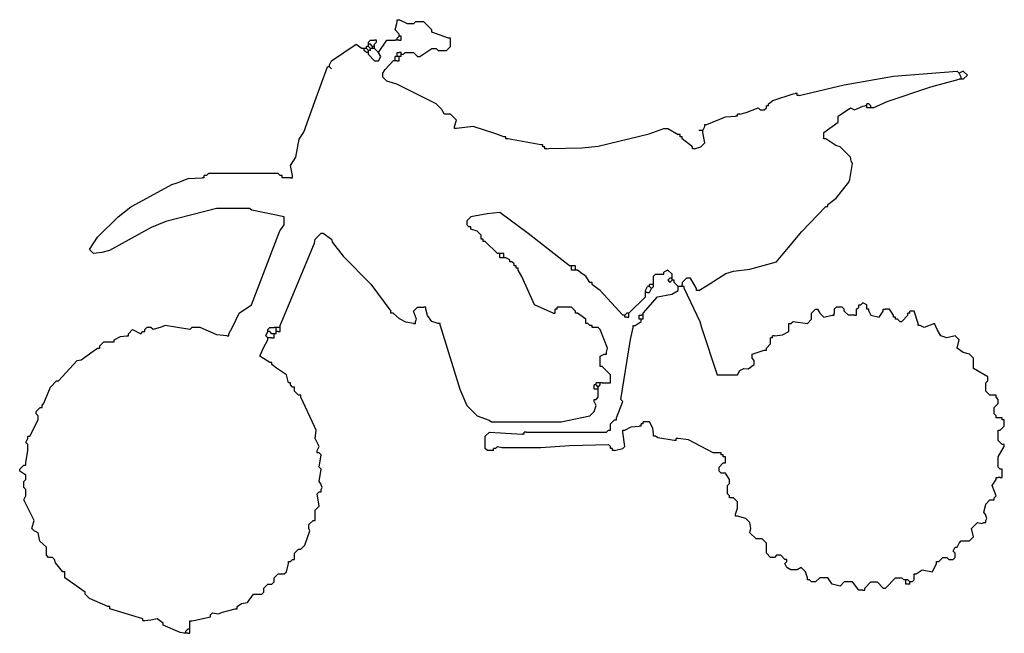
# Model space of a CAD drawing. Extents: x 45 to 525, y 103 to 402.
import ezdxf

# ---------------------------------------------------------------- set-up
doc = ezdxf.new("R2010")
doc.units = 0
doc.header["$MEASUREMENT"] = 0
doc.layers.get('0').update_dxf_attribs({"linetype": 'CONTINUOUS'})

msp = doc.modelspace()

# ---------------------------------------------------------------- linework, layer by layer
at = {"color": 7, "linetype": 'Continuous'}
for points in [[(230, 395), (228, 397), (228.8, 400.1), (229, 401)], [(229, 401), (229, 402), (230, 402)], [(254, 393), (246, 396), (246, 397), (242, 401), (238, 401), (237, 400), (234, 400), (230, 402)], [(229, 393), (230, 394)], [(230, 394), (230, 395)], [(231, 394), (230, 394)], [(231, 393), (231, 394)], [(196, 380), (197, 382), (209, 390), (212, 388)], [(215, 389), (214, 389)], [(214, 388), (214, 389)], [(215, 391), (216, 392), (218, 392)], [(215, 390), (215, 391)], [(216, 390), (215, 390)], [(215, 389), (215, 390)], [(216, 388), (215, 389)], [(217, 389), (216, 390)], [(218, 389), (217, 389)], [(217, 388), (217, 389)], [(219, 391), (219, 392), (218, 392)], [(218, 390), (219, 391)], [(218, 389), (218, 390)], [(218, 388), (218, 389)], [(220, 386), (224, 392), (228, 392)], [(229, 392), (228, 392)], [(229, 392), (229, 393)], [(230, 392), (229, 392)], [(230, 392), (231, 392), (231, 393)], [(232, 385), (233, 386), (237, 386), (239, 384), (240, 384), (246, 388), (248, 388), (249, 387), (253, 387), (255, 389), (255, 392)], [(255, 392), (255, 393), (254, 393)], [(213, 388), (212, 388)], [(214, 388), (213, 388)], [(213, 387), (213, 388)], [(214, 386), (213, 387)], [(215, 387), (214, 388)], [(215, 386), (214, 386)], [(216, 387), (215, 387)], [(215, 386), (215, 387)], [(215, 385), (215, 386)], [(215, 385), (218, 382), (220, 382), (221, 384), (220, 386)], [(217, 388), (216, 388)], [(216, 387), (216, 388)], [(218, 388), (217, 388)], [(220, 386), (218, 388)], [(229, 384), (228, 384)], [(228, 383), (228, 384)], [(229, 385), (229, 386), (230, 386)], [(229, 384), (229, 385)], [(230, 384), (229, 384)], [(231, 386), (230, 386)], [(231, 384), (230, 384)], [(230, 383), (230, 384)], [(231, 385), (231, 386)], [(232, 385), (231, 385)], [(231, 384), (231, 385)], [(196, 379), (196, 380)], [(257, 350), (258, 353), (255, 356), (252, 356), (251, 358), (248, 361), (228.8, 370.6), (224, 372), (222, 374), (222, 376), (223.243902, 377.804878), (227, 382)], [(228, 382), (227, 382)], [(228, 382), (228, 383)], [(229, 382), (228, 382)], [(229, 382), (230, 382), (230, 383)], [(178, 326), (177, 331), (179.569231, 335.053846), (181.24, 343.82), (183.558824, 347.264706), (188.8, 362.1), (195, 379)], [(196, 379), (195, 379)], [(197, 378), (196, 379)], [(425, 365), (446.9, 370.3), (470.95122, 374.439024), (502, 377), (503, 376)], [(505, 373), (507, 375), (505, 377), (503, 376)], [(504, 374), (503, 376)], [(461, 359), (467.9, 362.2), (489.188679, 369.339623), (503, 373)], [(504, 373), (503, 373)], [(504, 373), (504, 374)], [(505, 373), (504, 373)], [(410, 361), (412.2, 362.6), (422.1, 365.8), (423, 366)], [(424, 366), (423, 366)], [(424, 365), (424, 366)], [(425, 365), (424, 365)], [(410, 360), (409, 360)], [(409, 359), (409, 360)], [(410, 360), (410, 361)], [(437, 345), (437, 347), (444, 352), (444, 355), (450, 359), (452, 358), (456.1, 359.8), (457, 360)], [(458, 360), (457, 360)], [(459, 361), (458, 361)], [(458, 360), (458, 361)], [(458, 359), (458, 360)], [(460, 360), (459, 361)], [(460, 359), (460, 360)], [(396, 356), (395, 356)], [(395, 355), (395, 356)], [(396, 356), (399.1, 356.8), (405, 359), (406, 358), (408, 358), (409, 359)], [(459, 359), (458, 359)], [(460, 359), (459, 359)], [(461, 359), (460, 359)], [(379, 350), (379, 351), (380, 351)], [(380, 351), (389.067568, 354.594595), (394, 355)], [(395, 355), (394, 355)], [(258, 349), (257, 349), (257, 350)], [(281, 345), (277.088235, 346.352941), (266, 350), (258, 349)], [(302, 339), (302.9, 339.2), (319.04878, 339.560976), (326.95122, 340.439024), (351.923077, 346.384615), (359, 349), (361, 349), (366, 346)], [(367, 346), (366, 346)], [(367, 345), (367, 346)], [(374, 339), (377, 340), (379, 342), (378, 347)], [(377, 348), (376, 348)], [(378, 348), (377, 348)], [(378, 348), (379, 350)], [(378, 347), (378, 348)], [(282, 345), (281, 345)], [(282, 344), (282, 345)], [(283, 344), (282, 344)], [(299, 341), (283, 344)], [(300, 341), (299, 341)], [(300, 340), (300, 341)], [(368, 345), (367, 345)], [(368, 344), (368, 345)], [(373, 340), (368, 344)], [(438, 344), (437, 344), (437, 345)], [(439, 312), (443, 315), (449.2, 322.9), (449.615385, 324.076923), (451, 332), (450.3, 333.1), (450, 335), (445, 340), (442.9, 340.7), (438, 344)], [(301, 340), (300, 340)], [(301, 339), (301, 340)], [(302, 339), (301, 339)], [(374, 339), (373, 339), (373, 340)], [(172, 326), (171, 327), (137, 327), (136, 326)], [(147, 249), (148.7, 252.1), (152, 259), (158, 263), (171.8, 299.1), (172.230769, 299.846154), (174, 302), (174, 306), (158.1, 309.2), (157, 310), (141, 310), (116.2, 303.6), (109.153846, 300.769231), (88.8, 289.6), (85.076923, 288.615385), (81, 288), (79, 290), (83, 296), (93, 306), (99.204918, 310.754098), (99.9, 311.2), (119.088235, 321.647059), (121.793103, 322.517241), (127.053846, 324.569231), (134, 325)], [(135, 325), (134, 325)], [(136, 326), (135, 326)], [(135, 325), (135, 326)], [(173, 326), (172, 326)], [(173, 325), (173, 326)], [(174, 325), (173, 325)], [(177, 325), (174, 325)], [(177, 325), (178, 325), (178, 326)], [(438, 311), (439, 311), (439, 312)], [(313, 282), (292.804878, 297.756098), (279, 308), (272.94, 307.42), (265, 306), (263, 304), (263, 302), (264, 301)], [(376, 270), (379.82, 272.24), (389.310345, 278.275862), (392.923077, 279.384615), (400.946154, 280.430769), (414, 284), (417.2, 287.9), (426.249201, 298.769968), (438, 311)], [(172, 253), (188.7, 293.1), (189, 295), (192, 298), (193, 298), (197, 295), (197.48, 293.36), (202.752941, 286.788235), (216.24, 273.18), (226, 260)], [(265, 300), (265, 301), (264, 301)], [(270, 296), (270, 297), (268, 299), (265, 300)], [(270, 295), (270, 296)], [(271, 295), (270, 295)], [(271, 294), (271, 295)], [(272, 294), (271, 294)], [(278, 288), (272, 294)], [(279, 288), (278, 288)], [(280, 288), (279, 288)], [(279, 287), (279, 288)], [(281, 287), (281, 288), (280, 288)], [(280, 286), (279, 286), (279, 287)], [(281, 286), (280, 286)], [(281, 286), (281, 287)], [(282, 286), (281, 286)], [(284, 285), (282, 286)], [(285, 284), (284, 284), (284, 285)], [(286, 283), (285, 284)], [(286, 282), (286, 283)], [(287, 282), (286, 282)], [(287, 281), (287, 282)], [(288, 281), (287, 281)], [(288, 280), (288, 281)], [(305, 259), (296, 263), (289.8, 276.9), (288, 280)], [(314, 282), (313, 282)], [(315, 282), (314, 282)], [(314, 281), (314, 282)], [(315, 280), (314, 280), (314, 281)], [(316, 281), (316, 282), (315, 282)], [(316, 280), (315, 280)], [(316, 280), (316, 281)], [(317, 280), (316, 280)], [(323, 274), (321, 277), (319.153846, 278.230769), (317, 280)], [(358, 278), (359, 278), (359, 279)], [(363, 277), (363, 278), (361, 280), (359, 279)], [(324, 273), (324, 274), (323, 274)], [(354, 274), (354, 277), (355, 278), (358, 278)], [(354, 273), (354, 274)], [(362, 276), (361, 275), (362, 274), (363, 275)], [(363, 276), (362, 276)], [(363, 276), (363, 277)], [(363, 275), (363, 276)], [(364, 275), (363, 275)], [(364, 274), (364, 275)], [(366, 272), (364, 274)], [(375, 271), (373.8, 272.9), (372, 276), (370, 276), (368, 274), (368, 273)], [(339, 258), (328, 270), (325.1, 272.2), (324, 273)], [(349, 259), (356, 267), (362.9, 268.2), (366, 270), (366, 271)], [(350, 270), (351, 272)], [(350, 269), (350, 270)], [(351, 269), (350, 269)], [(350, 268), (350, 269)], [(352, 272), (351, 272)], [(351, 269), (352, 269), (353, 271)], [(353, 273), (352, 273)], [(352, 272), (352, 273)], [(353, 271), (352, 272)], [(354, 273), (353, 273)], [(353, 271), (354, 272)], [(354, 272), (354, 273)], [(367, 272), (366, 272)], [(366, 271), (366, 272)], [(368, 272), (367, 272)], [(368, 272), (368, 273)], [(369, 272), (368, 272)], [(369, 271), (369, 272)], [(369, 271), (376.647059, 254.911765), (377.352941, 252.088235), (385, 229), (395, 229), (396, 231), (398, 232), (400.1, 231.8), (403, 234), (403, 236), (402, 237), (402, 239), (408, 241)], [(376, 270), (375, 270), (375, 271)], [(342, 259), (350, 267), (350, 268)], [(458, 262), (458, 263), (456, 264), (455, 263)], [(227, 259), (226, 259), (226, 260)], [(238, 255), (238.5, 256), (237, 260), (239, 262), (242, 262)], [(243, 261), (243, 262), (242, 262)], [(249, 254), (246, 255), (243.8, 257.9), (243, 261)], [(305, 259), (306, 259), (306, 260)], [(307, 261), (306, 261)], [(306, 260), (306, 261)], [(308, 262), (307, 262)], [(307, 261), (307, 262)], [(316, 260), (314, 262), (308, 262)], [(317, 259), (316, 259), (316, 260)], [(421, 254), (422, 255), (429, 254), (431, 256), (431, 259), (433, 261), (434, 261), (435, 259), (437, 257), (441, 258)], [(452, 258), (449, 258), (447, 260), (447, 261), (446, 262), (443, 262), (442, 261), (442, 259)], [(453, 259), (453, 261), (454, 262)], [(454, 262), (454, 263), (455, 263)], [(458, 261), (458, 262)], [(459, 261), (458, 261)], [(459, 260), (459, 261)], [(459, 260), (460, 258), (464, 257), (466, 260)], [(466, 260), (466, 261), (467, 261)], [(471, 258), (469, 261), (467, 261)], [(480, 260), (479, 260)], [(479, 259), (479, 260)], [(483, 254), (481, 260), (480, 260)], [(237, 254), (233.2, 254.6), (230.18, 256.24), (227, 259)], [(237, 254), (238, 254), (238, 255)], [(321, 255), (321, 256), (318.1, 258.2), (317, 259)], [(322, 254), (321, 254), (321, 255)], [(340, 258), (339, 258)], [(340, 258), (341, 259)], [(340, 257), (340, 258)], [(341, 257), (340, 257)], [(342, 259), (341, 259)], [(341, 257), (342, 257), (342, 258)], [(342, 258), (342, 259)], [(345, 253), (348, 255)], [(347, 257), (347, 258), (348, 258)], [(347, 256), (347, 257)], [(348, 256), (347, 256)], [(349, 258), (348, 258)], [(349, 256), (348, 256)], [(348, 255), (348, 256)], [(349, 258), (349, 259)], [(349, 257), (349, 258)], [(349, 256), (349, 257)], [(441, 258), (442, 258), (442, 259)], [(452, 258), (453, 258), (453, 259)], [(471, 257), (471, 258)], [(472, 257), (471, 257)], [(472, 256), (472, 257)], [(473, 256), (472, 256)], [(473, 256), (474, 255), (475, 255), (478, 258)], [(479, 259), (478, 259)], [(478, 258), (478, 259)], [(98, 249), (100, 251), (104, 249), (105, 250)], [(105, 250), (106, 250), (106, 251)], [(146, 248), (141.067568, 248.405405), (133, 252), (129, 252), (128, 251), (116, 253), (113.9, 252.2), (110, 251), (109, 252), (107, 252), (106, 251)], [(166, 247), (165, 248), (166, 250)], [(166, 251), (167, 252), (169, 252)], [(166, 250), (166, 251)], [(167, 250), (166, 250)], [(168, 249), (167, 250)], [(170, 252), (169, 252)], [(171, 252), (170, 252)], [(170, 251), (170, 252)], [(170, 250), (170, 251)], [(171, 250), (170, 250)], [(170, 249), (170, 250)], [(172, 252), (171, 252)], [(171, 250), (172, 250), (172, 251)], [(172, 252), (172, 253)], [(172, 251), (172, 252)], [(250, 253), (250, 254), (249, 254)], [(250, 253), (259.615385, 221.923077), (263, 214), (268, 209), (273.9, 206.8), (275, 206), (309, 206), (323, 209), (325, 211), (326, 214), (325, 216)], [(323, 253), (322, 254)], [(324, 253), (323, 253)], [(324, 252), (324, 253)], [(325, 252), (324, 252)], [(331, 240), (331.5, 242), (328, 251), (327, 252), (325, 252)], [(336, 208), (339, 216), (338, 217), (342.8, 246.1), (344, 252)], [(344, 252), (344, 253), (345, 253)], [(413, 248), (416.923077, 248.384615), (420, 250), (420, 253)], [(420, 253), (420, 254), (421, 254)], [(484, 253), (483, 253), (483, 254)], [(520, 219), (518, 219), (516, 221), (516, 225), (517, 226), (517, 228), (510, 232), (510, 237), (508, 239), (504.9, 239.8), (502, 242), (503, 246), (501, 248), (497, 247), (494, 248), (492.3, 251.1), (491, 254), (486, 252), (484, 253)], [(84, 243), (86, 245), (90, 245)], [(90, 245), (91, 245), (91, 246)], [(91, 246), (94.088235, 247.647059), (97, 248)], [(97, 248), (98, 248), (98, 249)], [(146, 248), (147, 248), (147, 249)], [(167, 235), (162, 238), (163.8, 242.1), (166, 246)], [(167, 247), (166, 247)], [(166, 246), (166, 247)], [(168, 247), (167, 247)], [(169, 249), (168, 249)], [(168, 247), (169, 247), (169, 248)], [(170, 249), (169, 249)], [(169, 248), (169, 249)], [(409, 242), (411, 244), (411, 246)], [(412, 247), (411, 247)], [(411, 246), (411, 247)], [(413, 248), (412, 248)], [(412, 247), (412, 248)], [(56, 214), (56.7, 215.1), (60, 223), (63, 226), (64, 226), (73, 236), (74.9, 236.3), (80.8, 240.4), (83, 242)], [(83, 242), (84, 242), (84, 243)], [(330, 239), (331, 239), (331, 240)], [(408, 241), (409, 241), (409, 242)], [(328, 234), (328, 238), (330, 239)], [(168, 234), (168, 235), (167, 235)], [(176, 225), (175, 229), (170.153846, 232.230769), (168, 234)], [(329, 233), (328, 233), (328, 234)], [(333, 226), (333, 229), (329, 233)], [(332, 225), (333, 225), (333, 226)], [(177, 224), (177, 225), (176, 225)], [(178, 223), (177, 224)], [(179, 222), (179, 223), (178, 223)], [(181, 219), (179, 221), (179, 222)], [(326, 224), (325, 224)], [(325, 223), (325, 224)], [(326, 222), (325, 222), (325, 223)], [(327, 225), (326, 225)], [(326, 224), (326, 225)], [(327, 223), (326, 224)], [(327, 222), (326, 222)], [(326, 217), (327, 218), (327, 221)], [(328, 225), (327, 225)], [(327, 223), (328, 224)], [(327, 222), (327, 223)], [(327, 221), (327, 222)], [(329, 225), (328, 225)], [(328, 224), (328, 225)], [(329, 225), (332, 225)], [(182, 218), (182, 219), (181, 219)], [(190, 192), (191, 194), (189, 198), (189.5, 202), (188.76, 203.82), (182, 218)], [(325, 216), (325, 217), (326, 217)], [(521, 218), (521, 219), (520, 219)], [(521, 209), (520, 210), (520, 213), (522, 215), (522, 217), (521, 218)], [(50, 199), (54, 207), (54, 209), (53, 210), (53, 211), (55, 213)], [(55, 213), (56, 213), (56, 214)], [(333, 203), (333, 205), (335, 207)], [(335, 207), (336, 207), (336, 208)], [(522, 208), (521, 208), (521, 209)], [(523, 208), (522, 208)], [(524, 208), (523, 208)], [(524, 207), (524, 208)], [(525, 207), (524, 207)], [(525, 206), (525, 207)], [(292, 201), (331, 201), (332, 202)], [(332, 202), (333, 202), (333, 203)], [(339, 201), (339, 202), (340, 202)], [(340, 202), (343.076923, 203.615385), (347, 204)], [(348, 204), (347, 204)], [(349, 205), (348, 205)], [(348, 204), (348, 205)], [(350, 206), (349, 206)], [(349, 205), (349, 206)], [(354, 200), (353.647059, 202.911765), (352, 206), (350, 206)], [(522, 201), (522, 202), (523, 202)], [(523, 202), (525, 204), (525, 206)], [(48, 186), (49, 192), (49, 195), (48, 196), (49, 198)], [(49, 198), (49, 199), (50, 199)], [(275, 192), (273, 192), (272, 193), (272, 199), (274, 201), (290, 200)], [(291, 200), (290, 200)], [(292, 201), (291, 201)], [(291, 200), (291, 201)], [(335, 192), (339, 193), (340, 194), (339, 201)], [(355, 199), (354, 199), (354, 200)], [(364, 197), (356.1, 198.3), (355, 199)], [(365, 197), (364, 197)], [(366, 198), (365, 198)], [(365, 197), (365, 198)], [(387, 191), (383, 191), (371.1, 197.3), (366, 198)], [(524, 195), (522, 197), (522, 201)], [(191, 191), (190, 191), (190, 192)], [(276, 192), (275, 192)], [(277, 193), (276, 193)], [(276, 192), (276, 193)], [(277, 193), (278, 194), (280, 193.5), (299.030973, 193.535398), (312.969027, 194.464602), (332, 195), (333, 194)], [(333, 193), (333, 194)], [(334, 193), (333, 193)], [(334, 192), (334, 193)], [(335, 192), (334, 192)], [(523, 183), (522, 184), (522, 189), (525, 194)], [(525, 194), (525, 195), (524, 195)], [(192, 173), (192.5, 174), (191.8, 175.9), (191, 177), (192, 183), (191, 184), (192, 190), (191, 191)], [(387, 190), (387, 191)], [(388, 190), (387, 190)], [(388, 189), (388, 190)], [(389, 189), (388, 189)], [(389, 188), (389, 189)], [(389, 187), (389, 188)], [(66, 133), (62.461538, 137.307692), (62, 139), (61, 140), (59, 140), (58, 141), (58, 145), (54.8, 147.9), (54, 152), (52, 153), (51, 154), (52, 158), (47, 168), (48, 170), (48, 173), (47, 174), (47, 177), (48, 178), (48, 180), (45, 182), (45, 183), (47, 185)], [(47, 185), (48, 185), (48, 186)], [(391, 170), (390, 171), (390, 175), (391, 176), (391, 178), (389, 181), (387, 181), (386, 182), (386, 184), (388, 186)], [(388, 186), (389, 186), (389, 187)], [(524, 182), (524, 183), (523, 183)], [(520, 169), (521, 170), (520.2, 172.1), (519, 175), (521, 178)], [(521, 178), (521, 179), (522, 179)], [(523, 179), (522, 179)], [(523, 179), (524, 179), (524, 180)], [(524, 180), (524, 182)], [(191, 172), (192, 172), (192, 173)], [(189, 159), (189, 163), (191, 165), (190, 171), (191, 172)], [(392, 169), (391, 169), (391, 170)], [(394, 161), (395, 164), (395, 167), (393, 169), (392, 169)], [(516, 158), (516.5, 159), (515.8, 160.9), (515, 162), (515.8, 165.1), (516, 166), (518, 168), (519, 168)], [(519, 168), (520, 168), (520, 169)], [(188, 158), (189, 158), (189, 159)], [(395, 160), (394, 160), (394, 161)], [(418, 139), (416, 141), (414, 141), (413, 140), (411, 140), (409, 142), (409, 147), (407, 149), (404, 149), (401, 152), (401.5, 154), (401, 157), (399, 159), (395, 160)], [(179, 140), (179, 142), (181, 144), (182, 144), (184, 146), (186.5, 153), (186, 154), (186, 156), (188, 158)], [(493, 138), (495, 140), (497, 140), (498, 139), (500, 139), (501, 140), (501, 142), (500, 143), (501, 145), (502, 145), (503, 147), (504, 148), (508, 148), (510, 150), (509, 154), (512, 157), (514, 156.5), (515, 157)], [(515, 157), (516, 157), (516, 158)], [(178, 139), (179, 139), (179, 140)], [(151, 116), (153.206897, 117.482759), (156, 118), (159, 122), (163, 122), (164, 123), (164, 125), (166, 127), (168, 127), (169, 128), (169, 130), (171, 132), (174, 132), (175, 133), (176, 137)], [(176, 137), (176, 138), (177, 138)], [(177, 138), (178, 139)], [(419, 138), (419, 139), (418, 139)], [(429, 130), (428, 133), (426, 135), (424, 134), (421, 134), (419, 135), (418, 137), (419, 138)], [(482, 132), (485, 134), (490, 133), (492, 137)], [(492, 137), (492, 138), (493, 138)], [(67, 132), (67, 133), (66, 133)], [(88, 116), (79, 120), (77, 122), (77, 123), (67, 130), (67, 132)], [(430, 129), (429, 129), (429, 130)], [(456, 124), (454, 124), (451, 128), (447, 128), (445, 126), (441, 127), (439, 130), (435, 130), (433, 128), (431, 128), (430, 129)], [(457, 125), (460, 128), (463, 128), (466, 125), (467, 125), (472, 130), (475, 130), (476, 129)], [(480, 128), (481, 129), (481, 131)], [(481, 131), (481, 132), (482, 132)], [(456, 124), (457, 124), (457, 125)], [(477, 129), (476, 129)], [(478, 129), (477, 129)], [(477, 128), (477, 129)], [(478, 127), (477, 127), (477, 128)], [(479, 128), (478, 129)], [(479, 127), (478, 127)], [(480, 128), (479, 128)], [(479, 127), (479, 128)], [(89, 115), (89, 116), (88, 116)], [(150, 115), (151, 115), (151, 116)], [(105, 110), (89, 115)], [(129, 109), (129.9, 109.2), (138, 111), (138, 112), (139, 113), (142, 112.5), (143.846154, 113.230769), (150, 115)], [(106, 109), (105, 109), (105, 110)], [(125, 103), (123.264706, 103.441176), (115, 107), (115, 108), (113.1, 109.2), (112, 110), (108.911765, 109.352941), (106, 109)], [(128, 108), (128, 109), (129, 109)], [(128, 106), (128, 108)], [(128, 105), (128, 106)], [(126, 103), (125, 103)], [(126, 104), (127, 105)], [(126, 103), (126, 104)], [(127, 103), (126, 103)], [(128, 105), (127, 105)], [(127, 103), (128, 103), (128, 104)], [(128, 104), (128, 105)]]:
    msp.add_lwpolyline(points, dxfattribs=at)

doc.saveas('drawing.dxf')
